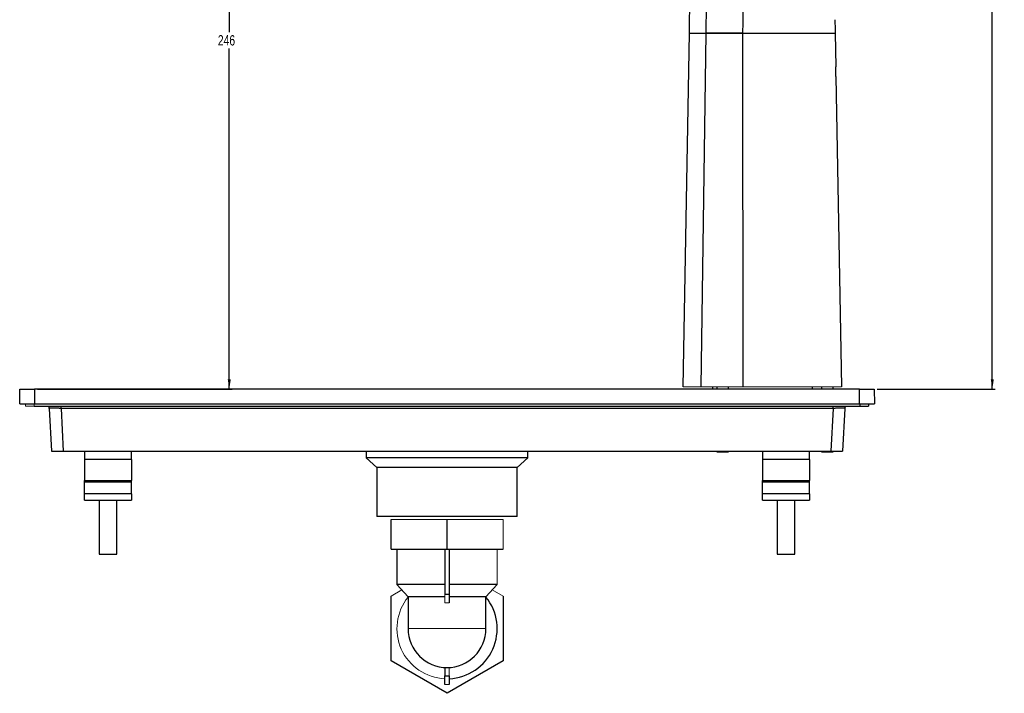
# Model space of a CAD drawing. Header units: millimetres. Extents: x -112 to 605, y -115 to 735.
# Tile 5 of 13: x 271 to 605, y -115 to 113. Entities that reach past the tile are written whole.
import ezdxf

# ---------------------------------------------------------------- set-up
doc = ezdxf.new("R2010")
doc.units = ezdxf.units.MM
doc.layers.add('DRAWINGS', color=7, linetype='Continuous')
doc.styles.add('SLDTEXTSTYLE0', font='TXT', dxfattribs={"width": 0.75})
doc.dimstyles.new('SLDDIMSTYLE0', dxfattribs={"dimtxt": 3.5, "dimasz": 3.302, "dimexe": 0, "dimexo": 0.0625, "dimgap": 0.875, "dimtad": 0, "dimtih": 1, "dimtoh": 1, "dimdec": 0, "dimrnd": 1e-09, "dimzin": 12, "dimdsep": 46, "dimtxsty": 'SLDTEXTSTYLE0', "dimsah": 1, "dimcen": 0.09, "dimadec": 0, "dimazin": 3, "dimtfac": 1, "dimtdec": 0, "dimtofl": 0, "dimtmove": 0, "dimatfit": 3, "dimfxl": 0, "dimfrac": 2, "dimtolj": 1, "dimtzin": 12, "dimarcsym": 0})

# ---------------------------------------------------------------- blocks, each defined once
blk = doc.blocks.new('_D')
at = {"layer": 'DRAWINGS'}
for p, q in [((437.12, 234.25), (341.2, 234.25)), ((342.2, 234.25), (342.2, 109.08)), ((342.2, -12.05), (342.2, 103.53)), ((277.11, -12.05), (343.2, -12.05))]:
    blk.add_line(p, q, dxfattribs=at)
for points in [[(342.2, 234.25), (341.69, 230.95), (342.71, 230.95)], [(342.2, -12.05), (342.71, -8.75), (341.69, -8.75)]]:
    blk.add_solid(points, dxfattribs=at)
at = {"layer": 'DRAWINGS', "insert": (338.32, 108.04), "char_height": 3.5, "attachment_point": 1, "style": 'SLDTEXTSTYLE0'}
blk.add_mtext('246', dxfattribs=at)
blk = doc.blocks.new('_D_1')
at = {"layer": 'DRAWINGS'}
for p, q in [((533.56, 268.13), (602.04, 268.13)), ((601.04, 268.13), (601.04, 143.49)), ((601.04, -12.05), (601.04, 137.94)), ((561.95, -12.05), (602.04, -12.05))]:
    blk.add_line(p, q, dxfattribs=at)
for points in [[(601.04, 268.13), (600.53, 264.83), (601.54, 264.83)], [(601.04, -12.05), (601.54, -8.75), (600.53, -8.75)]]:
    blk.add_solid(points, dxfattribs=at)
at = {"layer": 'DRAWINGS', "insert": (597.16, 142.45), "char_height": 3.5, "attachment_point": 1, "style": 'SLDTEXTSTYLE0'}
blk.add_mtext('280', dxfattribs=at)

msp = doc.modelspace()

# ---------------------------------------------------------------- linework, layer by layer
at = {"color": 7, "linetype": 'Continuous', "lineweight": 25}
for p, q in [((496.18, -11.25), (498.27, 108.75)), ((503.84, 108.75), (502.11, -11.25)), ((516.33, 108.75), (516.44, -11.25)), ((547.75, 108.75), (547.95, 97.25)), ((548.01, 94.04), (547.95, 97.25)), ((548.01, 94.04), (549.85, -11.25)), ((271.11, -17.05), (271.19, -12.05)), ((276.11, -12.05), (276.11, -17.05)), ((556.04, -12.05), (276.11, -12.05)), ((506.07, -11.25), (506.07, -12.05)), ((507.57, -11.25), (507.57, -12.05)), ((511.57, -12.05), (511.57, -11.25)), ((540.07, -12.05), (540.07, -11.25)), ((543.07, -11.25), (543.07, -12.05)), ((547.07, -12.05), (547.07, -11.25)), ((556.04, -17.05), (556.04, -12.05)), ((560.95, -12.05), (561.04, -17.05)), ((276.07, -17.75), (556.07, -17.75)), ((276.11, -17.05), (556.04, -17.05)), ((281.15, -18.55), (281.91, -33.05)), ((547, -18.55), (285.14, -18.55)), ((285.14, -18.55), (285.9, -33.05)), ((547, -18.55), (546.24, -33.05)), ((550.99, -18.55), (550.23, -33.05)), ((556.07, -17.75), (559.07, -17.75)), ((559.07, -17.05), (559.07, -17.75)), ((285.9, -33.05), (546.24, -33.05)), ((293.07, -33.05), (293.07, -35.85)), ((309.07, -35.85), (309.07, -33.05)), ((342.67, -33.09), (342.66, -33.05)), ((344.3, -33.12), (344.29, -33.05)), ((344.3, -33.12), (344.29, -33.05)), ((346.48, -33.05), (346.48, -33.09)), ((388.61, -33.05), (388.65, -35.32)), ((414.17, -33.09), (414.16, -33.05)), ((417.98, -33.05), (417.98, -33.09)), ((443.49, -35.32), (443.53, -33.05)), ((485.67, -33.09), (485.66, -33.05)), ((487.85, -33.05), (487.85, -33.12)), ((487.85, -33.05), (487.85, -33.12)), ((507.57, -33.05), (507.57, -33.25)), ((507.57, -33.25), (511.57, -33.25)), ((511.57, -33.25), (511.57, -33.05)), ((523.07, -33.05), (523.07, -35.85)), ((539.07, -35.85), (539.07, -33.05)), ((543.07, -33.05), (543.07, -33.25)), ((543.07, -33.25), (547.07, -33.25)), ((547.07, -33.25), (547.07, -33.05)), ((309.07, -35.85), (293.07, -35.85)), ((293.07, -35.85), (293.07, -43.05)), ((309.07, -35.85), (309.07, -43.05)), ((388.65, -35.32), (392.27, -38.65)), ((443.49, -35.32), (388.65, -35.32)), ((439.87, -38.65), (443.49, -35.32)), ((523.07, -35.85), (523.07, -43.05)), ((539.07, -35.85), (523.07, -35.85)), ((539.07, -35.85), (539.07, -43.05)), ((392.27, -38.65), (392.27, -55.25)), ((439.87, -38.65), (392.27, -38.65)), ((439.87, -55.25), (439.87, -38.65)), ((293.07, -43.05), (309.07, -43.05)), ((293.07, -43.46), (293.07, -43.05)), ((309.07, -43.46), (309.07, -43.05)), ((523.07, -43.05), (539.07, -43.05)), ((523.07, -43.46), (523.07, -43.05)), ((539.07, -43.46), (539.07, -43.05)), ((293.07, -47.58), (293.07, -43.46)), ((293.07, -43.46), (309.07, -43.46)), ((309.07, -47.58), (309.07, -43.46)), ((523.07, -47.58), (523.07, -43.46)), ((523.07, -43.46), (539.07, -43.46)), ((539.07, -47.58), (539.07, -43.46)), ((309.07, -47.58), (293.07, -47.58)), ((293.07, -49.65), (293.07, -47.58)), ((293.07, -49.65), (309.07, -49.65)), ((298.07, -49.65), (298.07, -68.05)), ((304.07, -68.05), (304.07, -49.65)), ((309.07, -47.58), (309.07, -49.65)), ((539.07, -47.58), (523.07, -47.58)), ((523.07, -49.65), (523.07, -47.58)), ((523.07, -49.65), (539.07, -49.65)), ((528.07, -49.65), (528.07, -68.05)), ((534.07, -68.05), (534.07, -49.65)), ((539.07, -47.58), (539.07, -49.65)), ((439.87, -55.25), (392.27, -55.25)), ((397.07, -66.25), (397.07, -56.25)), ((416.07, -66.25), (416.07, -56.25)), ((397.07, -66.25), (416.07, -66.25)), ((399.07, -66.25), (399.07, -78.25)), ((415.32, -66.25), (415.32, -81.55)), ((416.07, -66.25), (435.07, -66.25)), ((416.82, -66.25), (416.82, -81.55)), ((298.07, -68.05), (304.07, -68.05)), ((528.07, -68.05), (534.07, -68.05)), ((415.32, -78.25), (399.07, -78.25)), ((433.07, -78.25), (416.82, -78.25)), ((429.27, -82.45), (433.07, -78.25)), ((397.07, -104.22), (397.07, -82.28)), ((402.87, -82.45), (402.87, -93.25)), ((415.32, -82.45), (402.87, -82.45)), ((415.32, -81.55), (416.82, -81.55)), ((416.82, -81.55), (416.82, -84.55)), ((429.27, -82.45), (416.82, -82.45)), ((429.27, -93.25), (429.27, -82.45)), ((435.07, -82.28), (435.07, -104.22)), ((416.07, -115.19), (397.07, -104.22)), ((415.32, -106.43), (415.32, -109.25)), ((435.07, -104.22), (416.07, -115.19)), ((415.32, -109.25), (416.82, -109.25)), ((415.32, -112.25), (415.32, -109.25)), ((416.82, -109.25), (416.82, -112.25))]:
    msp.add_line(p, q, dxfattribs=at)
at = {"color": 144, "linetype": 'Continuous', "lineweight": 18}
for p, q in [((517.14, -11.25), (516.75, -11.25)), ((273.07, -17.05), (273.07, -17.75)), ((273.07, -17.75), (276.07, -17.75)), ((276.07, -17.05), (276.07, -17.75)), ((397.07, -56.25), (416.07, -56.25)), ((416.07, -56.25), (435.07, -56.25)), ((435.07, -66.25), (435.07, -56.25)), ((433.07, -78.25), (433.07, -66.25)), ((397.07, -82.28), (400.78, -80.14)), ((399.07, -78.25), (402.87, -82.45)), ((431.36, -80.14), (435.07, -82.28)), ((415.32, -84.55), (415.32, -81.55)), ((416.82, -84.55), (415.32, -84.55)), ((429.27, -93.25), (402.87, -93.25)), ((416.82, -106.43), (416.82, -109.25)), ((416.82, -112.25), (415.32, -112.25))]:
    msp.add_line(p, q, dxfattribs=at)
at = {"color": 8, "linetype": 'Continuous', "lineweight": 25}
for p, q in [((285.14, -18.55), (285.14, -17.75)), ((547, -18.55), (547, -17.75)), ((556.07, -17.05), (556.07, -17.75))]:
    msp.add_line(p, q, dxfattribs=at)
at = {"color": 7, "linetype": 'Continuous', "lineweight": 25}
for centre, radius, start, end in [((279.15, -18.65), 2, 3, 26.7437), ((552.99, -18.65), 2, 153.2563, 177), ((416.07, -93.25), 17, 272.5286, 39.0614), ((416.07, -93.25), 13.2, 180, 0)]:
    msp.add_arc(centre, radius, start, end, dxfattribs=at)
at = {"color": 144, "linetype": 'Continuous', "lineweight": 18}
msp.add_arc((416.07, -93.25), 17, 140.9386, 267.4714, dxfattribs=at)
at = {"color": 7, "linetype": 'Continuous', "lineweight": 25}
for points, knots in [([(431.4, 239.59), (433.27, 239.21), (435.39, 238.79), (439.1, 238.06), (440.43, 237.8), (442.55, 237.41), (443.28, 237.28), (444.76, 237.01), (445.52, 236.88), (447.83, 236.47), (449.4, 236.19), (452.46, 235.65), (453.95, 235.39), (456.06, 235.03), (456.75, 234.91), (458.06, 234.69), (459.97, 234.36), (461.68, 234.07), (463.81, 233.71), (464.8, 233.54), (466.69, 233.22), (467.6, 233.07), (469.36, 232.77), (470.21, 232.63), (471.88, 232.35), (472.69, 232.21), (475.08, 231.81), (476.64, 231.55), (478.96, 231.15), (479.73, 231.03), (481.26, 230.73), (482.02, 230.55), (484.26, 229.96), (485.73, 229.47), (488.6, 228.32), (490, 227.65), (492.7, 226.1), (494, 225.22), (496.45, 223.22), (497.6, 222.1), (499.68, 219.6), (500.6, 218.23), (502.17, 215.23), (502.81, 213.61), (503.53, 211.02), (503.72, 210.12), (504.02, 208.29), (504.13, 207.34), (504.22, 205.89), (504.24, 205.39), (504.25, 204.65), (504.25, 204.39), (504.26, 203.89), (504.26, 203.64), (504.28, 202.37), (504.29, 201.34), (504.34, 196.22), (504.37, 192.17), (504.42, 184.15), (504.43, 180.19), (504.44, 168.39), (504.42, 160.66), (504.32, 145.46), (504.25, 137.98), (504.07, 123.22), (503.96, 115.94), (503.84, 108.75)], [0, 0, 0, 0, 0.03125, 0.03125, 0.046875, 0.046875, 0.054688, 0.054688, 0.0625, 0.0625, 0.078125, 0.078125, 0.09375, 0.09375, 0.101563, 0.101563, 0.109375, 0.125, 0.125, 0.140625, 0.140625, 0.15625, 0.15625, 0.171875, 0.171875, 0.1875, 0.1875, 0.21875, 0.21875, 0.234375, 0.234375, 0.25, 0.25, 0.28125, 0.28125, 0.3125, 0.3125, 0.34375, 0.34375, 0.375, 0.375, 0.40625, 0.40625, 0.4375, 0.4375, 0.453125, 0.453125, 0.46875, 0.46875, 0.476563, 0.476563, 0.480469, 0.480469, 0.484375, 0.484375, 0.5, 0.5, 0.5625, 0.5625, 0.625, 0.625, 0.75, 0.75, 0.875, 0.875, 1, 1, 1, 1]), ([(498.27, 108.75), (498.4, 116.2), (498.53, 123.64), (498.78, 138.48), (498.89, 145.87), (499.1, 160.58), (499.18, 167.89), (499.29, 182.4), (499.31, 189.6), (499.32, 198.52), (499.32, 201.18), (499.32, 203.84), (499.32, 205.61), (499.28, 206.48), (499.02, 209.01), (498.67, 210.63), (497.65, 213.67), (496.97, 215.1), (495.36, 217.76), (494.42, 218.99), (492.34, 221.24), (491.19, 222.26), (488.72, 224.11), (487.41, 224.94), (484.62, 226.4), (483.15, 227.04), (480.81, 227.82), (480.01, 228.04), (478.77, 228.32), (478.35, 228.4), (477.51, 228.58), (475.41, 229.03), (473.28, 229.48), (468.09, 230.59), (464.55, 231.34), (457.39, 232.87), (453.78, 233.64), (448.38, 234.79), (446.14, 235.27), (443.91, 235.74), (443.03, 235.93), (442.58, 236.03), (441.24, 236.31), (440.33, 236.51), (439.41, 236.7)], [0, 0, 0, 0, 0.125, 0.125, 0.25, 0.25, 0.375, 0.375, 0.5, 0.5, 0.53125, 0.546875, 0.546875, 0.5625, 0.5625, 0.59375, 0.59375, 0.625, 0.625, 0.65625, 0.65625, 0.6875, 0.6875, 0.71875, 0.71875, 0.75, 0.75, 0.765625, 0.765625, 0.773437, 0.773437, 0.78125, 0.8125, 0.8125, 0.875, 0.875, 0.9375, 0.9375, 0.96875, 0.976562, 0.976562, 0.984375, 0.984375, 1, 1, 1, 1]), ([(515.85, 202.25), (515.92, 198.39), (516.05, 190.68), (516.21, 181.21), (516.32, 173.26), (516.43, 165.23), (516.53, 155.15), (516.6, 143.54), (516.59, 133.89), (516.55, 126.16), (516.5, 120.32), (516.43, 114.54), (516.36, 110.66), (516.33, 108.75)], [0, 0, 0, 0, 0.123781, 0.247614, 0.303876, 0.378838, 0.505089, 0.627401, 0.751228, 0.814641, 0.875507, 0.938712, 1, 1, 1, 1]), ([(498.27, 108.75), (498.27, 108.75), (498.28, 108.75), (498.29, 108.75), (498.32, 108.75), (498.35, 108.75), (498.4, 108.75), (498.46, 108.75), (498.54, 108.75), (498.62, 108.75), (498.72, 108.75), (498.84, 108.75), (498.97, 108.75), (499.11, 108.75), (499.27, 108.75), (499.44, 108.75), (499.63, 108.75), (499.84, 108.75), (500.06, 108.75), (500.31, 108.75), (500.57, 108.75), (500.85, 108.75), (501.15, 108.75), (501.47, 108.75), (501.81, 108.75), (502.17, 108.75), (502.55, 108.75), (502.96, 108.75), (503.38, 108.75), (503.69, 108.75), (503.84, 108.75)], [0, 0, 0, 0, 0.028106, 0.056834, 0.086184, 0.116153, 0.146739, 0.177938, 0.209746, 0.242157, 0.275164, 0.308759, 0.342934, 0.377678, 0.412981, 0.448831, 0.485216, 0.522122, 0.559534, 0.597438, 0.635818, 0.674659, 0.713943, 0.753654, 0.793776, 0.834292, 0.875187, 0.916446, 0.958054, 1, 1, 1, 1]), ([(499.36, 108.75), (499.58, 108.75), (500.12, 108.75), (501.62, 108.75), (503.1, 108.75), (503.84, 108.75)], [0, 0, 0, 0, 0.261612, 0.627586, 1, 1, 1, 1]), ([(503.84, 108.75), (504.17, 108.75), (504.54, 108.75), (505.16, 108.75), (505.37, 108.75), (505.82, 108.75), (506.05, 108.75), (506.77, 108.75), (507.27, 108.75), (508.06, 108.75), (508.32, 108.75), (508.87, 108.75), (509.14, 108.75), (510.53, 108.75), (511.67, 108.75), (513.41, 108.75), (513.99, 108.75), (515.16, 108.75), (515.74, 108.75), (516.33, 108.75), (516.33, 108.75), (516.33, 108.75), (516.33, 108.75)], [0.00000003, 0.00000003, 0.00000003, 0.00000003, 0.00174767, 0.00174767, 0.00262148, 0.00262148, 0.0034953, 0.0034953, 0.00524294, 0.00524294, 0.00611676, 0.00611676, 0.00699058, 0.00699058, 0.01048585, 0.01048585, 0.01223349, 0.01223349, 0.01398112, 0.01398112, 0.01398112, 0.01398117, 0.01398117, 0.01398117, 0.01398117]), ([(516.33, 108.75), (516.15, 108.75), (515.79, 108.75), (515.27, 108.75), (514.75, 108.75), (514.24, 108.75), (513.74, 108.75), (513.26, 108.75), (512.78, 108.75), (512.31, 108.75), (511.85, 108.75), (511.4, 108.75), (510.97, 108.75), (510.54, 108.75), (510.12, 108.75), (509.71, 108.75), (509.31, 108.75), (508.92, 108.75), (508.54, 108.75), (508.17, 108.75), (507.82, 108.75), (507.47, 108.75), (507.13, 108.75), (506.8, 108.75), (506.48, 108.75), (506.17, 108.75), (505.87, 108.75), (505.58, 108.75), (505.3, 108.75), (505.03, 108.75), (504.77, 108.75), (504.52, 108.75), (504.28, 108.75), (504.05, 108.75), (503.91, 108.75), (503.84, 108.75)], [0, 0, 0, 0, 0.0383825, 0.0760315, 0.1129611, 0.1491864, 0.1847232, 0.2195885, 0.2538001, 0.2873769, 0.3203388, 0.352707, 0.3845037, 0.4157526, 0.4464783, 0.4767071, 0.5064661, 0.5357842, 0.5646914, 0.5932189, 0.6213993, 0.6492665, 0.6768553, 0.7042017, 0.7313428, 0.7583163, 0.7851608, 0.8119153, 0.8386193, 0.8653125, 0.8920347, 0.9188255, 0.9457242, 0.9727696, 1, 1, 1, 1]), ([(516.33, 108.75), (516.73, 108.75), (517.53, 108.75), (518.73, 108.75), (519.93, 108.76), (521.13, 108.76), (522.33, 108.76), (523.53, 108.77), (524.32, 108.77), (524.72, 108.77)], [0, 0, 0, 0, 0.143102, 0.286122, 0.429047, 0.571891, 0.714663, 0.857365, 1, 1, 1, 1]), ([(516.33, 108.75), (518.18, 108.75), (520.03, 108.75), (523.73, 108.75), (525.58, 108.75), (528.33, 108.75), (529.24, 108.75), (530.61, 108.75), (531.06, 108.75), (531.97, 108.75), (532.42, 108.75), (533.77, 108.75), (534.66, 108.75), (536.4, 108.75), (537.24, 108.75), (538.84, 108.75), (539.6, 108.75), (540.7, 108.75), (541.06, 108.75), (541.75, 108.75), (542.08, 108.75), (543.03, 108.75), (543.61, 108.75), (544.4, 108.75), (544.65, 108.75), (545.13, 108.75), (545.35, 108.75), (546.39, 108.75), (546.97, 108.75), (547.38, 108.75), (547.44, 108.75), (547.56, 108.75), (547.6, 108.75), (547.71, 108.75), (547.75, 108.75), (547.75, 108.75)], [0.02288784, 0.02288784, 0.02288784, 0.02288784, 0.02845692, 0.02845692, 0.034026, 0.034026, 0.03681054, 0.03681054, 0.03820281, 0.03820281, 0.03959508, 0.03959508, 0.04237962, 0.04237962, 0.04516416, 0.04516416, 0.04794869, 0.04794869, 0.04934096, 0.04934096, 0.05073323, 0.05073323, 0.05351777, 0.05351777, 0.05491004, 0.05491004, 0.05630231, 0.05630231, 0.06187139, 0.06187139, 0.06326366, 0.06326366, 0.06465593, 0.06465593, 0.06744047, 0.06744047, 0.06744047, 0.06744047]), ([(547.15, 108.75), (547.34, 108.75), (547.57, 108.75), (547.62, 108.75), (547.62, 108.75)], [0, 0, 0, 0, 0.8666511, 1, 1, 1, 1]), ([(271.19, -12.05), (271.19, -12.05), (271.2, -12.05), (271.21, -12.05), (271.23, -12.05), (271.25, -12.05), (271.3, -12.05), (271.4, -12.05), (271.56, -12.05), (271.77, -12.05), (272.1, -12.05), (272.61, -12.05), (273.24, -12.05), (273.79, -12.05), (274.22, -12.05), (274.68, -12.05), (275.09, -12.05), (275.46, -12.05), (275.78, -12.05), (276, -12.05), (276.11, -12.05)], [0, 0, 0, 0, 0.024972, 0.049928, 0.074906, 0.099946, 0.125086, 0.187627, 0.250112, 0.312446, 0.375135, 0.500007, 0.624874, 0.687478, 0.749901, 0.812246, 0.874927, 0.916703, 0.958334, 1, 1, 1, 1]), ([(556.04, -12.05), (556.1, -12.05), (556.23, -12.05), (556.42, -12.05), (556.61, -12.05), (556.81, -12.05), (557.09, -12.05), (557.47, -12.05), (557.92, -12.05), (558.36, -12.05), (558.91, -12.05), (559.53, -12.05), (560.05, -12.05), (560.38, -12.05), (560.58, -12.05), (560.75, -12.05), (560.85, -12.05), (560.91, -12.05), (560.94, -12.05), (560.95, -12.05), (560.95, -12.05)], [0, 0, 0, 0, 0.024972, 0.049928, 0.074906, 0.099946, 0.125086, 0.187627, 0.250112, 0.312446, 0.375135, 0.500007, 0.624874, 0.687478, 0.749901, 0.812246, 0.874927, 0.916703, 0.958334, 1, 1, 1, 1]), ([(271.11, -17.05), (271.11, -17.05), (271.24, -17.05), (271.74, -17.05), (272.11, -17.05), (273.03, -17.05), (273.59, -17.05), (274.8, -17.05), (275.45, -17.05), (276.11, -17.05)], [0, 0, 0, 0, 0.25, 0.25, 0.5, 0.5, 0.75, 0.75, 1, 1, 1, 1]), ([(285.14, -18.55), (285.08, -18.54), (284.94, -18.54), (284.73, -18.54), (284.53, -18.53), (284.33, -18.53), (284.14, -18.52), (283.94, -18.52), (283.76, -18.52), (283.57, -18.51), (283.4, -18.51), (283.22, -18.51), (283.06, -18.51), (282.9, -18.51), (282.74, -18.5), (282.59, -18.5), (282.45, -18.5), (282.27, -18.5), (282.06, -18.5), (281.83, -18.51), (281.63, -18.51), (281.46, -18.51), (281.33, -18.52), (281.23, -18.53), (281.16, -18.54), (281.15, -18.54), (281.15, -18.55)], [0, 0, 0, 0, 0.032912, 0.065599, 0.098063, 0.130304, 0.162323, 0.19412, 0.225697, 0.257053, 0.28819, 0.319109, 0.34981, 0.380294, 0.410562, 0.440614, 0.470452, 0.500076, 0.559517, 0.619817, 0.680982, 0.743019, 0.805933, 0.869731, 0.934418, 1, 1, 1, 1]), ([(550.99, -18.55), (550.99, -18.54), (550.99, -18.54), (550.97, -18.54), (550.95, -18.53), (550.91, -18.53), (550.87, -18.52), (550.81, -18.52), (550.75, -18.52), (550.68, -18.51), (550.6, -18.51), (550.51, -18.51), (550.41, -18.51), (550.31, -18.51), (550.2, -18.5), (550.08, -18.5), (549.96, -18.5), (549.78, -18.5), (549.55, -18.5), (549.25, -18.51), (548.92, -18.51), (548.57, -18.51), (548.2, -18.52), (547.81, -18.53), (547.41, -18.54), (547.14, -18.54), (547, -18.55)], [0, 0, 0, 0, 0.032912, 0.065599, 0.098063, 0.130304, 0.162323, 0.19412, 0.225697, 0.257053, 0.28819, 0.319109, 0.34981, 0.380294, 0.410562, 0.440614, 0.470452, 0.500076, 0.559517, 0.619817, 0.680982, 0.743019, 0.805933, 0.869731, 0.934418, 1, 1, 1, 1]), ([(556.04, -17.05), (556.69, -17.05), (557.35, -17.05), (558.56, -17.05), (559.11, -17.05), (560.04, -17.05), (560.41, -17.05), (560.91, -17.05), (561.04, -17.05), (561.04, -17.05)], [0, 0, 0, 0, 0.25, 0.25, 0.5, 0.5, 0.75, 0.75, 1, 1, 1, 1]), ([(281.91, -33.05), (281.91, -33.05), (282, -33.05), (282.39, -33.05), (282.69, -33.05), (283.47, -33.05), (283.94, -33.05), (284.93, -33.05), (285.43, -33.05), (285.9, -33.05)], [0, 0, 0, 0, 0.25, 0.25, 0.5, 0.5, 0.75, 0.75, 1, 1, 1, 1]), ([(546.24, -33.05), (546.71, -33.05), (547.22, -33.05), (548.2, -33.05), (548.67, -33.05), (549.45, -33.05), (549.76, -33.05), (550.15, -33.05), (550.23, -33.05), (550.23, -33.05)], [0, 0, 0, 0, 0.25, 0.25, 0.5, 0.5, 0.75, 0.75, 1, 1, 1, 1])]:
    msp.add_open_spline(points, degree=3, knots=knots, dxfattribs=at)
msp.add_open_spline([(547.62, 113.24), (547.67, 111.75), (547.71, 110.25), (547.75, 108.75)], degree=3, dxfattribs=at)
at = {"color": 144, "linetype": 'Continuous', "lineweight": 18}
for points, knots in [([(502.11, -11.25), (501.15, -11.25), (500.31, -11.25), (498.86, -11.25), (498.24, -11.25), (497.23, -11.25), (496.84, -11.25), (496.32, -11.25), (496.18, -11.25), (496.18, -11.25)], [0, 0, 0, 0, 0.25, 0.25, 0.5, 0.5, 0.75, 0.75, 1, 1, 1, 1]), ([(516.44, -11.25), (516.44, -11.25), (516.44, -11.25), (516.44, -11.25), (515.81, -11.25), (515.17, -11.25), (513.91, -11.25), (513.27, -11.25), (511.35, -11.25), (510.06, -11.25), (508.46, -11.25), (508.14, -11.25), (507.51, -11.25), (507.19, -11.25), (506.26, -11.25), (505.66, -11.25), (504.8, -11.25), (504.51, -11.25), (503.97, -11.25), (503.71, -11.25), (502.96, -11.25), (502.51, -11.25), (502.11, -11.25)], [0.00000003, 0.00000003, 0.00000003, 0.00000003, 0.00000017, 0.00000017, 0.00000017, 0.00174781, 0.00174781, 0.00349545, 0.00349545, 0.00699072, 0.00699072, 0.00786454, 0.00786454, 0.00873836, 0.00873836, 0.01048599, 0.01048599, 0.01135981, 0.01135981, 0.01223363, 0.01223363, 0.01398127, 0.01398127, 0.01398127, 0.01398127]), ([(516.44, -11.25), (518.32, -11.25), (520.2, -11.25), (523.96, -11.25), (525.85, -11.25), (528.66, -11.25), (529.59, -11.25), (530.99, -11.25), (531.45, -11.25), (532.39, -11.25), (532.89, -11.25), (534.37, -11.25), (535.36, -11.25), (537.29, -11.25), (538.22, -11.25), (539.99, -11.25), (540.84, -11.25), (542.05, -11.25), (542.45, -11.25), (543.21, -11.25), (543.58, -11.25), (544.63, -11.25), (545.28, -11.25), (546.15, -11.25), (546.43, -11.25), (546.96, -11.25), (547.21, -11.25), (548.35, -11.25), (549, -11.25), (549.45, -11.25), (549.52, -11.25), (549.64, -11.25), (549.69, -11.25), (549.8, -11.25), (549.85, -11.25), (549.85, -11.25)], [0.02288784, 0.02288784, 0.02288784, 0.02288784, 0.02845692, 0.02845692, 0.034026, 0.034026, 0.03681054, 0.03681054, 0.03820281, 0.03820281, 0.03959508, 0.03959508, 0.04237962, 0.04237962, 0.04516416, 0.04516416, 0.04794869, 0.04794869, 0.04934096, 0.04934096, 0.05073323, 0.05073323, 0.05351777, 0.05351777, 0.05491004, 0.05491004, 0.05630231, 0.05630231, 0.06187139, 0.06187139, 0.06326366, 0.06326366, 0.06465593, 0.06465593, 0.06744047, 0.06744047, 0.06744047, 0.06744047])]:
    msp.add_open_spline(points, degree=3, knots=knots, dxfattribs=at)

# ---------------------------------------------------------------- dimensions: what is measured, and where the dimension line sits
at = {"layer": 'DRAWINGS'}
for base, p1, p2, picture, middle in [((601.04, 268.13), (560.95, -12.05), (532.56, 268.13), '_D_1', (601.04, 140.71)), ((342.2, 234.25), (276.11, -12.05), (438.12, 234.25), '_D', (342.2, 106.3))]:
    dim = msp.add_linear_dim(base=base, p1=p1, p2=p2, angle=90, dimstyle='SLDDIMSTYLE0', dxfattribs=at)
    dim.commit()
    dim.dimension.update_dxf_attribs({"geometry": picture, "text_midpoint": middle, "dimtype": 160})

doc.saveas('drawing.dxf')
